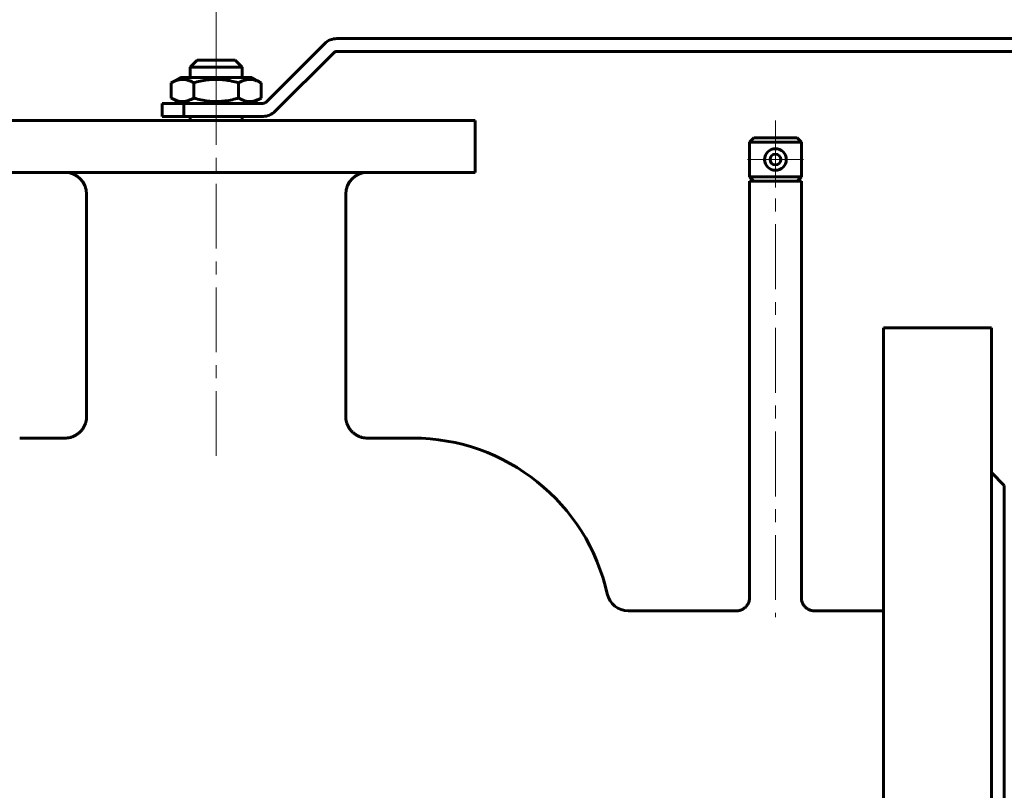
# Model space of a CAD drawing. Header units: millimetres. Extents: x 0 to 594, y 0 to 420.
# Tile 18 of 21: x 143 to 257, y 239 to 328. Entities that reach past the tile are written whole.
import ezdxf

# ---------------------------------------------------------------- set-up
doc = ezdxf.new("R2010")
doc.units = ezdxf.units.MM
for name, pattern in [('K5LT_AXLED', [12, 7.5, -1.5, 1.5, -1.5]), ('K5LT_BASIC', [0]), ('K5LT_THIN', [0])]:
    doc.linetypes.add(name, pattern=pattern)
doc.layers.add('Системный слой', color=7, linetype='Continuous')
doc.layers.add('Системный слой (1)', color=251, linetype='Continuous', true_color=0x6c6c6c)
doc.styles.add('KDIMTEXTSTYLE', font='GOST_AU.SHX', dxfattribs={"width": 0.96, "oblique": 15, "height": 5})
doc.styles.add('KTEXTSTYLE', font='GOST_AU.SHX', dxfattribs={"width": 0.96, "height": 5})
doc.dimstyles.new('KDIMSTYLE (0.50)', dxfattribs={"dimtxt": 5, "dimasz": 1, "dimexe": 2, "dimexo": 0, "dimgap": 1, "dimtad": 1, "dimlfac": 2, "dimtxsty": 'KDIMTEXTSTYLE', "dimsah": 1, "dimcen": 0, "dimdle": 1, "dimadec": 0, "dimazin": 0, "dimtfac": 0.667, "dimtmove": 0, "dimatfit": 3, "dimfxl": 1, "dimtvp": 1, "dimtolj": 1, "dimtzin": 0, "dimarcsym": 0})

# ---------------------------------------------------------------- blocks, each defined once
blk = doc.blocks.new('U0')
at = {"layer": 'Системный слой (1)', "color": 150, "linetype": 'K5LT_BASIC', "lineweight": 60, "true_color": 0x0080ff}
for p, q in [((263.56, 325.67), (180.03, 325.67)), ((278.88, 325.67), (268.56, 325.67))]:
    blk.add_line(p, q, dxfattribs=at)
blk = doc.blocks.new('U1')
at = {"layer": 'Системный слой (1)', "color": 150, "linetype": 'K5LT_BASIC', "lineweight": 60, "true_color": 0x0080ff}
for p, q in [((180.03, 324.17), (263.56, 324.17)), ((268.56, 324.17), (278.88, 324.17))]:
    blk.add_line(p, q, dxfattribs=at)
blk = doc.blocks.new('U3')
at = {"layer": 'Системный слой (1)', "color": 150, "linetype": 'K5LT_BASIC', "lineweight": 60, "true_color": 0x0080ff}
for p, q in [((257.32, 220.92), (257.32, 273.92)), ((257.32, 167.92), (257.32, 220.92))]:
    blk.add_line(p, q, dxfattribs=at)
blk = doc.blocks.new('U4')
at = {"layer": 'Системный слой (1)', "color": 150, "linetype": 'K5LT_BASIC', "lineweight": 60, "true_color": 0x0080ff}
for p, q in [((255.82, 220.92), (255.82, 292.17)), ((255.82, 149.67), (255.82, 220.92))]:
    blk.add_line(p, q, dxfattribs=at)
blk = doc.blocks.new('U5')
at = {"layer": 'Системный слой (1)', "color": 150, "linetype": 'K5LT_BASIC', "lineweight": 60, "true_color": 0x0080ff}
for p, q in [((243.32, 220.92), (243.32, 292.17)), ((243.32, 149.67), (243.32, 220.92))]:
    blk.add_line(p, q, dxfattribs=at)
blk = doc.blocks.new('U7')
at = {"layer": 'Системный слой (1)', "color": 150, "linetype": 'K5LT_BASIC', "lineweight": 60, "true_color": 0x0080ff}
for p, q in [((226.32, 259.42), (213.79, 259.42)), ((243.32, 259.42), (235.32, 259.42))]:
    blk.add_line(p, q, dxfattribs=at)
blk = doc.blocks.new('U8')
at = {"layer": 'Системный слой (1)', "color": 150, "linetype": 'K5LT_BASIC', "lineweight": 60, "true_color": 0x0080ff}
for p, q in [((148.57, 279.42), (143.32, 279.42)), ((188.82, 279.42), (183.57, 279.42))]:
    blk.add_line(p, q, dxfattribs=at)
blk = doc.blocks.new('D2')
at = {"layer": 'Системный слой (1)'}
for points in [[(171.07, 340.35), (170.57, 341.01), (171.07, 341.67), (166.07, 341.01)], [(353.88, 341.01), (348.88, 341.67), (349.38, 341.01), (348.88, 340.35)]]:
    blk.add_hatch(color=7, dxfattribs=at).paths.add_polyline_path(points)
at = {"layer": 'Системный слой (1)', "color": 7, "linetype": 'K5LT_THIN', "lineweight": 18}
for p, q in [((166.07, 323.17), (166.07, 343.01)), ((353.88, 325.67), (353.88, 343.01)), ((166.07, 341.01), (171.07, 341.67)), ((171.07, 340.35), (166.07, 341.01)), ((353.88, 341.01), (166.07, 341.01)), ((171.07, 341.67), (170.57, 341.01)), ((170.57, 341.01), (171.07, 340.35)), ((349.38, 341.01), (348.88, 341.67)), ((348.88, 341.67), (353.88, 341.01)), ((353.88, 341.01), (348.88, 340.35)), ((348.88, 340.35), (349.38, 341.01))]:
    blk.add_line(p, q, dxfattribs=at)
blk.add_wipeout([(250.28, 342.01), (250.28, 349.39), (261.04, 349.39), (261.04, 342.01)]).dxf.layer = 'Системный слой (1)'
at = {"layer": 'Системный слой (1)', "color": 7, "insert": (250.28, 348.6), "char_height": 5, "attachment_point": 1, "style": 'KTEXTSTYLE'}
blk.add_mtext('\\H5.0;\\W1.000;\\Q15;\\Q15;\\W0.965;480', dxfattribs=at)
blk = doc.blocks.new('KDIMARROW_01')
at = {"layer": 'Системный слой'}
blk.add_hatch(color=0, dxfattribs=at).paths.add_polyline_path([(0, 0), (-5, 0.66), (-4.5, 0), (-5, -0.66)])
at = {"layer": 'Системный слой', "color": 0, "linetype": 'K5LT_THIN', "lineweight": 18}
for p, q in [((-4.5, 0), (-5, 0.66)), ((-5, 0.66), (0, 0)), ((0, 0), (-5, -0.66)), ((-5, -0.66), (-4.5, 0))]:
    blk.add_line(p, q, dxfattribs=at)
at = {"layer": 'Системный слой (1)', "color": 0, "linetype": 'K5LT_THIN', "lineweight": 18}
blk.add_line((453.01, 220.92), (452.51, 220.92), dxfattribs=at)
blk = doc.blocks.new('U42')
at = {"layer": 'Системный слой (1)', "color": 30, "linetype": 'K5LT_AXLED', "lineweight": 18, "true_color": 0xff8000}
for q in [(230.82, 314.92), (227.57, 311.67), (234.07, 311.67), (230.82, 308.42)]:
    blk.add_line((230.82, 311.67), q, dxfattribs=at)

msp = doc.modelspace()

# ---------------------------------------------------------------- linework, layer by layer
at = {"layer": 'Системный слой (1)', "color": 150, "linetype": 'K5LT_BASIC', "lineweight": 60, "true_color": 0x0080ff}
for p, q in [((178.6128, 325.0829), (171.8451, 318.3151)), ((172.9057, 317.2544), (179.6735, 324.0222)), ((163.8699, 323.1687), (163.0699, 322.3687)), ((163.8699, 323.1687), (168.2699, 323.1687)), ((168.2699, 323.1687), (169.0699, 322.3687)), ((169.0699, 322.3687), (163.0699, 322.3687)), ((163.0699, 321.1687), (163.0699, 322.3687)), ((169.0699, 321.1687), (169.0699, 322.3687)), ((161.9449, 321.1687), (160.8738, 320.5502)), ((160.8738, 320.5502), (160.8738, 318.7871)), ((170.1949, 321.1687), (161.9449, 321.1687)), ((163.4719, 320.5502), (163.4719, 318.7871)), ((168.668, 320.5502), (168.668, 318.7871)), ((170.1949, 321.1687), (171.2661, 320.5502)), ((171.2661, 320.5502), (171.2661, 318.7871)), ((159.8199, 318.1687), (162.3199, 318.1687)), ((159.8199, 316.6687), (159.8199, 318.1687)), ((161.9449, 318.1687), (160.8738, 318.7871)), ((171.4915, 318.1687), (162.3199, 318.1687)), ((162.3199, 318.1687), (162.3199, 316.6687)), ((170.1949, 318.1687), (171.2661, 318.7871)), ((196.0699, 316.1687), (136.0699, 316.1687)), ((162.3199, 316.6687), (159.8199, 316.6687)), ((162.3199, 316.6687), (171.4915, 316.6687)), ((163.0699, 316.1687), (163.0699, 316.6687)), ((169.0699, 316.1687), (169.0699, 316.6687)), ((196.0699, 310.1687), (196.0699, 316.1687)), ((228.3199, 314.1687), (227.8199, 313.6687)), ((227.8199, 313.6687), (227.8199, 309.6687)), ((227.8199, 313.6687), (233.8199, 313.6687)), ((228.3199, 314.1687), (233.3199, 314.1687)), ((233.3199, 314.1687), (233.8199, 313.6687)), ((233.8199, 313.6687), (233.8199, 309.6687)), ((196.0699, 310.1687), (136.0699, 310.1687)), ((227.8199, 309.6687), (233.8199, 309.6687)), ((228.3199, 309.1687), (227.8199, 309.6687)), ((227.8199, 309.1687), (227.8199, 260.9187)), ((227.8199, 309.1687), (233.8199, 309.1687)), ((233.3199, 309.1687), (233.8199, 309.6687)), ((233.8199, 309.1687), (233.8199, 260.9187)), ((151.0703, 281.9186), (151.0699, 307.6687)), ((181.0699, 281.9186), (181.0699, 307.6687)), ((255.8199, 292.1687), (243.3199, 292.1687)), ((151.0703, 281.9186), (151.0699, 281.9187)), ((148.5699, 279.4187), (148.5703, 279.4186)), ((257.3199, 273.9187), (255.8199, 275.4187))]:
    msp.add_line(p, q, dxfattribs=at)
at = {"layer": 'Системный слой (1)', "color": 30, "linetype": 'K5LT_AXLED', "lineweight": 18, "true_color": 0xff8000}
for p, q in [((166.0699, 316.1687), (166.0699, 320.7871)), ((166.0699, 277.3545), (166.0699, 318.6687)), ((230.8199, 316.1687), (230.8199, 258.6647))]:
    msp.add_line(p, q, dxfattribs=at)
at = {"layer": 'Системный слой (1)', "color": 150, "linetype": 'K5LT_BASIC', "lineweight": 60, "true_color": 0x0080ff}
for centre, radius, start, end in [((180.027, 323.6687), 2, 90, 135), ((180.027, 323.6687), 0.5, 90, 135), ((171.4915, 318.6687), 0.5, 270, 315), ((171.4915, 318.6687), 2, 270, 315), ((230.8199, 311.6687), 1.25, 0, 180), ((230.8199, 311.6687), 1.25, 180, 0), ((230.8199, 311.6687), 0.625, 0, 180), ((230.8199, 311.6687), 0.625, 180, 0), ((148.5699, 307.6687), 2.5, 0, 90), ((183.5699, 307.6687), 2.5, 90, 180), ((188.8199, 256.337), 23.0816, 12.602705, 90), ((213.7852, 261.9187), 2.5, 192.602705, 270)]:
    msp.add_arc(centre, radius, start, end, dxfattribs=at)
for points, knots in [([(163.4719, 320.5502), (163.3582, 320.6158), (163.2442, 320.6752), (163.0149, 320.7788), (162.8998, 320.823), (162.6681, 320.8931), (162.5516, 320.919), (162.3172, 320.9503), (162.1992, 320.9556), (161.8746, 320.9402), (161.6715, 320.8977), (161.2697, 320.7594), (161.071, 320.6641), (160.8738, 320.5502)], [0.00023807, 0.00023807, 0.00023807, 0.00023807, 1.40575644, 1.40575644, 2.81151288, 2.81151288, 4.21726932, 4.21726932, 5.62302575, 5.62302575, 8.05957743, 8.05957743, 10.49589133, 10.49589133, 10.49589133, 10.49589133]), ([(168.668, 320.5502), (168.5834, 320.5747), (168.4987, 320.5982), (168.1551, 320.6899), (167.8949, 320.7503), (167.3706, 320.8496), (167.1065, 320.8884), (166.5738, 320.9403), (166.3051, 320.9533), (165.761, 320.9508), (165.4909, 320.9351), (164.9553, 320.878), (164.69, 320.8365), (164.1632, 320.7322), (163.9019, 320.6694), (163.5852, 320.5826), (163.5285, 320.5666), (163.4719, 320.5502)], [11.36831799, 11.36831799, 11.36831799, 11.36831799, 11.89658356, 11.89658356, 13.50634506, 13.50634506, 15.11610657, 15.11610657, 16.72586808, 16.72586808, 18.34538502, 18.34538502, 19.96490197, 19.96490197, 21.58441892, 21.58441892, 21.93850498, 21.93850498, 21.93850498, 21.93850498]), ([(171.2661, 320.5502), (171.1525, 320.6158), (171.0384, 320.6752), (170.8092, 320.7788), (170.694, 320.823), (170.4623, 320.8931), (170.3458, 320.919), (170.1114, 320.9503), (169.9934, 320.9556), (169.6688, 320.9402), (169.4657, 320.8977), (169.0639, 320.7594), (168.8652, 320.6641), (168.668, 320.5502)], [0.00023807, 0.00023807, 0.00023807, 0.00023807, 1.40575644, 1.40575644, 2.81151288, 2.81151288, 4.21726932, 4.21726932, 5.62302575, 5.62302575, 8.05957743, 8.05957743, 10.49589133, 10.49589133, 10.49589133, 10.49589133]), ([(160.8738, 318.7871), (160.9874, 318.7215), (161.1015, 318.6621), (161.3307, 318.5585), (161.4459, 318.5144), (161.6775, 318.4442), (161.794, 318.4183), (162.0285, 318.387), (162.1464, 318.3817), (162.471, 318.3971), (162.6741, 318.4396), (163.0759, 318.5779), (163.2747, 318.6732), (163.4719, 318.7871)], [0.00023807, 0.00023807, 0.00023807, 0.00023807, 1.40575644, 1.40575644, 2.81151288, 2.81151288, 4.21726932, 4.21726932, 5.62302575, 5.62302575, 8.05957743, 8.05957743, 10.49589133, 10.49589133, 10.49589133, 10.49589133]), ([(163.4719, 318.7871), (163.5564, 318.7627), (163.6412, 318.7391), (163.9848, 318.6475), (164.245, 318.587), (164.7693, 318.4877), (165.0333, 318.4489), (165.5661, 318.397), (165.8347, 318.384), (166.3788, 318.3865), (166.649, 318.4022), (167.1845, 318.4594), (167.4499, 318.5008), (167.9766, 318.6051), (168.238, 318.668), (168.5546, 318.7548), (168.6114, 318.7707), (168.668, 318.7871)], [11.36831799, 11.36831799, 11.36831799, 11.36831799, 11.89658356, 11.89658356, 13.50634506, 13.50634506, 15.11610657, 15.11610657, 16.72586808, 16.72586808, 18.34538502, 18.34538502, 19.96490197, 19.96490197, 21.58441892, 21.58441892, 21.93850498, 21.93850498, 21.93850498, 21.93850498]), ([(168.668, 318.7871), (168.7816, 318.7215), (168.8957, 318.6621), (169.1249, 318.5585), (169.2401, 318.5144), (169.4718, 318.4442), (169.5883, 318.4183), (169.8227, 318.387), (169.9407, 318.3817), (170.2653, 318.3971), (170.4684, 318.4396), (170.8702, 318.5779), (171.0689, 318.6732), (171.2661, 318.7871)], [0.00023807, 0.00023807, 0.00023807, 0.00023807, 1.40575644, 1.40575644, 2.81151288, 2.81151288, 4.21726932, 4.21726932, 5.62302575, 5.62302575, 8.05957743, 8.05957743, 10.49589133, 10.49589133, 10.49589133, 10.49589133]), ([(151.0699, 281.9187), (151.0699, 281.8096), (151.0627, 281.6992), (151.0336, 281.4797), (151.0114, 281.3695), (150.9521, 281.1515), (150.9144, 281.0431), (150.8239, 280.831), (150.7708, 280.7272), (150.6499, 280.5266), (150.5822, 280.4305), (150.4328, 280.2472), (150.3519, 280.1612), (150.1778, 280.0007), (150.0851, 279.9266), (149.8902, 279.7925), (149.7879, 279.7323), (149.5773, 279.6276), (149.4683, 279.5827), (149.2477, 279.5095), (149.1355, 279.4807), (148.9113, 279.4395), (148.7992, 279.4266), (148.6492, 279.4196), (148.6116, 279.4187), (148.5727, 279.4187), (148.5713, 279.4187), (148.5699, 279.4187)], [0, 0, 0, 0, 1.67733053, 1.67733053, 3.38581618, 3.38581618, 5.13215281, 5.13215281, 6.90993748, 6.90993748, 8.70771162, 8.70771162, 10.51355645, 10.51355645, 12.32253107, 12.32253107, 14.12844579, 14.12844579, 15.91932769, 15.91932769, 17.68272158, 17.68272158, 19.40460401, 19.40460401, 19.9789221, 19.9789221, 19.99963031, 19.99963031, 19.99963031, 19.99963031]), ([(181.0699, 281.9187), (181.0699, 281.81), (181.0771, 281.7), (181.106, 281.481), (181.1281, 281.371), (181.1873, 281.1532), (181.2248, 281.0448), (181.315, 280.8329), (181.368, 280.7292), (181.4885, 280.5289), (181.556, 280.4328), (181.7049, 280.2496), (181.7857, 280.1636), (181.9594, 280.0028), (182.0521, 279.9287), (182.2466, 279.7943), (182.3487, 279.7341), (182.5588, 279.6293), (182.6675, 279.5843), (182.8875, 279.5108), (182.9995, 279.4819), (183.2234, 279.4402), (183.3356, 279.4271), (183.4873, 279.4197), (183.5265, 279.4187), (183.5672, 279.4187), (183.5686, 279.4187), (183.5699, 279.4187)], [0, 0, 0, 0, 1.67157757, 1.67157757, 3.37722394, 3.37722394, 5.12233972, 5.12233972, 6.89719092, 6.89719092, 8.69200799, 8.69200799, 10.4962032, 10.4962032, 12.30536995, 12.30536995, 14.10865171, 14.10865171, 15.89619931, 15.89619931, 17.65626226, 17.65626226, 19.3786617, 19.3786617, 19.97892245, 19.97892245, 19.99963037, 19.99963037, 19.99963037, 19.99963037]), ([(227.8199, 260.9187), (227.8199, 260.8535), (227.8156, 260.7875), (227.7983, 260.6561), (227.785, 260.5901), (227.7495, 260.4594), (227.727, 260.3944), (227.6729, 260.2673), (227.6412, 260.2051), (227.5689, 260.0849), (227.5284, 260.0273), (227.4391, 259.9174), (227.3906, 259.8657), (227.2863, 259.7693), (227.2307, 259.7247), (227.1139, 259.6441), (227.0526, 259.6079), (226.9266, 259.545), (226.8614, 259.5181), (226.7295, 259.474), (226.6623, 259.4566), (226.5281, 259.4316), (226.4608, 259.4238), (226.3689, 259.4193), (226.3443, 259.4187), (226.3199, 259.4187)], [0, 0, 0, 0, 1.50423161, 1.50423161, 3.03952471, 3.03952471, 4.60979537, 4.60979537, 6.206519, 6.206519, 7.82087923, 7.82087923, 9.44554055, 9.44554055, 11.0746507, 11.0746507, 12.69811361, 12.69811361, 14.30610445, 14.30610445, 15.88894936, 15.88894936, 17.43895415, 17.43895415, 17.99871409, 17.99871409, 17.99871409, 17.99871409]), ([(233.8199, 260.9187), (233.8199, 260.8535), (233.8242, 260.7875), (233.8416, 260.6561), (233.8548, 260.5901), (233.8903, 260.4594), (233.9129, 260.3944), (233.967, 260.2673), (233.9987, 260.2051), (234.071, 260.0849), (234.1114, 260.0273), (234.2007, 259.9174), (234.2493, 259.8657), (234.3535, 259.7693), (234.4092, 259.7247), (234.5259, 259.6441), (234.5872, 259.6079), (234.7133, 259.545), (234.7785, 259.5181), (234.9104, 259.474), (234.9775, 259.4566), (235.1118, 259.4316), (235.1791, 259.4238), (235.271, 259.4193), (235.2955, 259.4187), (235.3199, 259.4187)], [0, 0, 0, 0, 1.50423092, 1.50423092, 3.03952348, 3.03952348, 4.60979381, 4.60979381, 6.20651729, 6.20651729, 7.82087753, 7.82087753, 9.44553898, 9.44553898, 11.0746493, 11.0746493, 12.69811231, 12.69811231, 14.30610312, 14.30610312, 15.88894781, 15.88894781, 17.43895219, 17.43895219, 17.99871412, 17.99871412, 17.99871412, 17.99871412])]:
    msp.add_open_spline(points, degree=3, knots=knots, dxfattribs=at)

# ---------------------------------------------------------------- block references
at = {"layer": 'Системный слой (1)'}
for name in ['U0', 'U1', 'U42', 'U5', 'U4', 'U8', 'U3', 'U7']:
    msp.add_blockref(name, (0, 0), dxfattribs=at)

# ---------------------------------------------------------------- next in the draw order: dimensions: what is measured, and where the dimension line sits
at = {"layer": 'Системный слой (1)', "color": 7}
dim = msp.add_linear_dim(base=(353.8842, 341.0076), p1=(166.0699, 323.1687), p2=(353.8842, 325.6687), text='\\H5.0;\\W0.965;\\Q15;\\H5.0;\\W0.965;\\Q15;\\Q15;480', dimstyle='KDIMSTYLE (0.50)', override={"dimexo": 0, "dimblk1": 'KDIMARROW_01', "dimblk2": 'KDIMARROW_01', "dimse1": 0, "dimse2": 0, "dimclrt": 7, "dimtolj": 1}, dxfattribs=at)
dim.commit()
dim.dimension.update_dxf_attribs({"geometry": 'D2', "text_midpoint": (255.8842, 341.0076), "dimtype": 160})

# ---------------------------------------------------------------- next in the draw order: linework, layer by layer
at = {"layer": 'Системный слой (1)', "color": 30, "linetype": 'K5LT_AXLED', "lineweight": 18, "true_color": 0xff8000}
msp.add_line((166.0699, 318.5502), (166.0699, 325.1687), dxfattribs=at)

doc.saveas('drawing.dxf')
